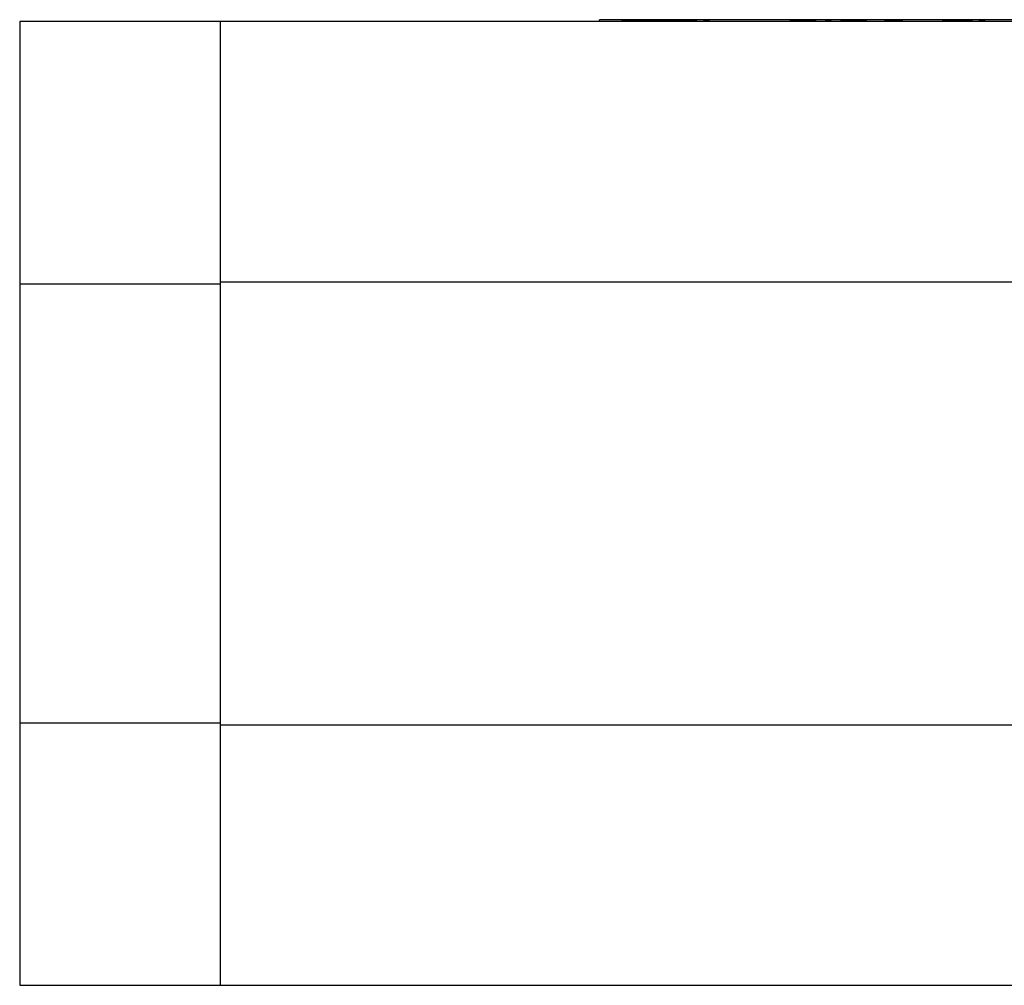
# Model space of a CAD drawing. Header units: inches. Extents: x 6.5 to 32.7, y 2.2 to 20.5.
# Tile 4 of 14: x 11.4 to 14.8, y 16 to 19.3. Entities that reach past the tile are written whole.
import ezdxf

# ---------------------------------------------------------------- set-up
doc = ezdxf.new("R2010")
doc.units = ezdxf.units.IN
doc.header["$MEASUREMENT"] = 0

msp = doc.modelspace()

# ---------------------------------------------------------------- linework, layer by layer
at = {"color": 7, "linetype": 'Continuous', "lineweight": 25}
for p, q in [((12.1294, 19.27), (11.4404, 19.27)), ((11.4404, 19.27), (11.4404, 18.3688)), ((16.8538, 19.27), (12.1294, 19.27)), ((12.1294, 18.3688), (12.1294, 19.27)), ((15.58, 19.2763), (13.43, 19.2763)), ((13.43, 19.2713), (13.43, 19.2763)), ((13.43, 19.2713), (15.58, 19.2713)), ((13.5048, 19.2767), (13.5048, 19.2763)), ((13.5048, 19.2767), (13.7437, 19.2767)), ((13.7437, 19.2767), (13.7437, 19.2763)), ((13.7437, 19.2767), (13.7649, 19.2767)), ((13.7649, 19.2767), (13.7649, 19.2763)), ((13.7861, 19.2767), (13.7649, 19.2767)), ((13.7861, 19.2767), (13.7861, 19.2763)), ((13.7861, 19.2767), (13.8073, 19.2767)), ((13.8073, 19.2767), (13.8073, 19.2763)), ((13.9496, 19.2767), (13.8073, 19.2767)), ((13.9496, 19.2767), (13.9496, 19.2763)), ((13.9508, 19.2767), (13.9508, 19.2763)), ((14.083, 19.2767), (14.1032, 19.2767)), ((14.083, 19.2767), (14.083, 19.2763)), ((14.1032, 19.2767), (14.1032, 19.2763)), ((14.1032, 19.2767), (14.1531, 19.2767)), ((14.1531, 19.2767), (14.1531, 19.2763)), ((14.1531, 19.2767), (14.1735, 19.2767)), ((14.1735, 19.2767), (14.1735, 19.2763)), ((14.2043, 19.2767), (14.2043, 19.2763)), ((14.2043, 19.2767), (14.2263, 19.2767)), ((14.2263, 19.2767), (14.2263, 19.2763)), ((14.257, 19.2767), (14.257, 19.2763)), ((14.257, 19.2767), (14.2771, 19.2767)), ((14.2771, 19.2767), (14.2771, 19.2763)), ((14.2771, 19.2767), (14.3271, 19.2767)), ((14.3271, 19.2767), (14.3271, 19.2763)), ((14.3271, 19.2767), (14.3475, 19.2767)), ((14.3475, 19.2767), (14.3475, 19.2763)), ((14.3762, 19.2767), (14.3762, 19.2763)), ((14.3775, 19.2767), (14.3775, 19.2763)), ((14.4074, 19.2767), (14.4074, 19.2763)), ((14.4074, 19.2767), (14.4702, 19.2767)), ((14.4702, 19.2767), (14.4702, 19.2763)), ((14.4992, 19.2767), (14.4992, 19.2763)), ((14.5439, 19.2767), (14.4992, 19.2767)), ((14.5439, 19.2767), (14.5439, 19.2763)), ((14.5666, 19.2767), (14.5439, 19.2767)), ((14.5666, 19.2767), (14.5666, 19.2763)), ((14.6059, 19.2767), (14.5666, 19.2767)), ((14.6059, 19.2767), (14.6273, 19.2767)), ((14.6059, 19.2767), (14.6059, 19.2763)), ((14.6273, 19.2767), (14.6273, 19.2763)), ((14.6273, 19.2767), (14.6492, 19.2767)), ((14.6492, 19.2767), (14.6492, 19.2763)), ((14.6492, 19.2767), (14.6678, 19.2767)), ((14.6678, 19.2767), (14.6678, 19.2763)), ((14.6678, 19.2767), (14.6913, 19.2767)), ((14.6913, 19.2767), (14.6913, 19.2763)), ((14.6913, 19.2767), (14.7099, 19.2767)), ((14.7099, 19.2767), (14.7099, 19.2763)), ((14.7318, 19.2767), (14.7318, 19.2763)), ((14.7318, 19.2767), (14.7532, 19.2767)), ((14.7532, 19.2767), (14.7532, 19.2763)), ((12.1294, 18.3688), (11.4404, 18.3688)), ((11.4404, 18.3688), (11.4404, 16.864)), ((15.3448, 18.3765), (12.1294, 18.3765)), ((12.1294, 16.864), (12.1294, 18.3688)), ((11.4404, 16.864), (12.1294, 16.864)), ((11.4404, 16.864), (11.4404, 15.9629)), ((12.1294, 15.9629), (12.1294, 16.864)), ((12.1294, 16.8564), (16.8538, 16.8564)), ((11.4404, 15.9629), (12.1294, 15.9629)), ((12.1294, 15.9629), (16.8538, 15.9629))]:
    msp.add_line(p, q, dxfattribs=at)

doc.saveas('drawing.dxf')
